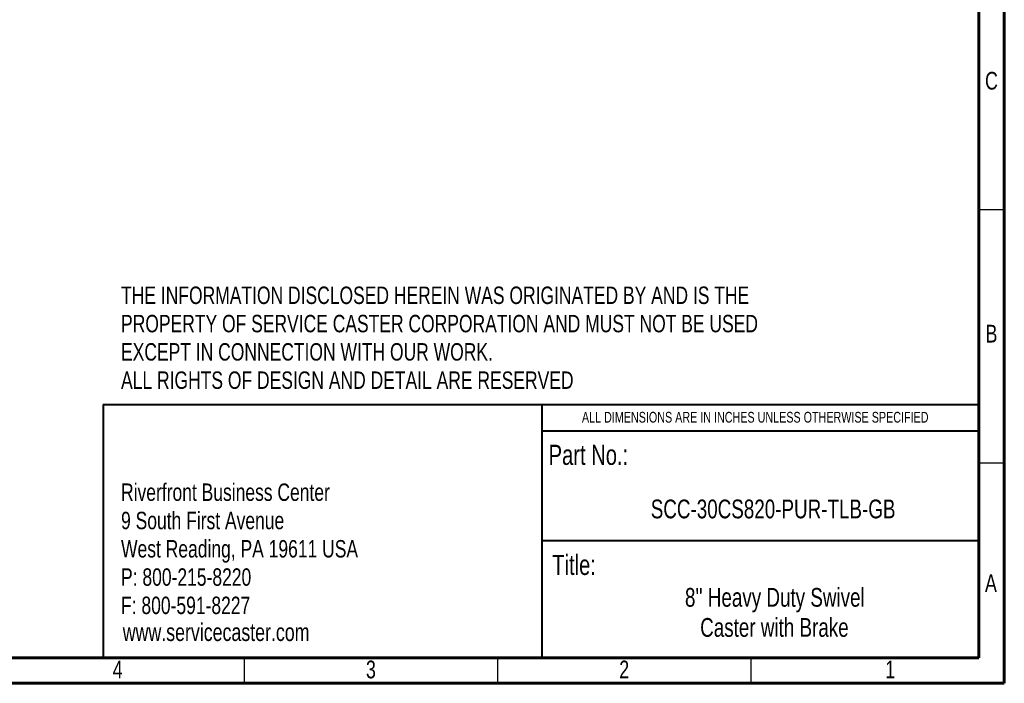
# Model space of a CAD drawing. Header units: inches. Extents: x 0.6 to 16.3, y 0.2 to 11.5.
# Tile 10 of 17: x 8.7 to 16.3, y 0.2 to 5.4. Entities that reach past the tile are written whole.
import ezdxf

# ---------------------------------------------------------------- set-up
doc = ezdxf.new("R2010")
doc.units = ezdxf.units.IN
doc.header["$MEASUREMENT"] = 0
doc.layers.add('FORMAT', color=7, linetype='Continuous')
doc.styles.add('SLDTEXTSTYLE0', font='TXT', dxfattribs={"width": 0.75})

# ---------------------------------------------------------------- blocks, each defined once
blk = doc.blocks.new('SW_NOTE_0')
at = {"layer": 'FORMAT', "color": 0, "char_height": 0.135417, "attachment_point": 1, "style": 'SLDTEXTSTYLE0'}
for s, insert in [('Riverfront Business Center', (0, 0.1746)), ('9 South First Avenue', (0, -0.0454)), ('West Reading, PA 19611 USA', (0, -0.2653)), ('P: 800-215-8220', (0, -0.4852)), ('F: 800-591-8227', (0, -0.7051))]:
    blk.add_mtext(s, dxfattribs=dict(at, insert=insert))
blk = doc.blocks.new('SW_NOTE_1')
at = {"layer": 'FORMAT', "color": 0, "char_height": 0.145833, "attachment_point": 2, "style": 'SLDTEXTSTYLE0'}
for s, insert in [("8'' Heavy Duty Swivel", (0.9684, 0.188)), ('Caster with Brake', (0.9652, -0.0458))]:
    blk.add_mtext(s, dxfattribs=dict(at, insert=insert))
blk = doc.blocks.new('SW_NOTE_2')
at = {"layer": 'FORMAT', "color": 0, "char_height": 0.135417, "attachment_point": 1, "style": 'SLDTEXTSTYLE0'}
for s, insert in [('THE INFORMATION DISCLOSED HEREIN WAS ORIGINATED BY AND IS THE', (0, 0.1746)), ('PROPERTY OF SERVICE CASTER CORPORATION AND MUST NOT BE USED', (0, -0.0454)), ('EXCEPT IN CONNECTION WITH OUR WORK.', (0, -0.2653)), ('ALL RIGHTS OF DESIGN AND DETAIL ARE RESERVED', (0, -0.4852))]:
    blk.add_mtext(s, dxfattribs=dict(at, insert=insert))

msp = doc.modelspace()

# ---------------------------------------------------------------- linework, layer by layer
at = {"color": 7, "linetype": 'Continuous', "lineweight": 60}
for p, q in [((16.33858268, 11.49606299), (16.33858268, 0.19685039)), ((16.14173228, 11.2992126), (16.14173228, 0.39370079)), ((16.14173228, 2.56889764), (16.14173228, 0.39370079)), ((16.14173228, 0.39370079), (0.78740157, 0.39370079)), ((16.14173228, 0.39370079), (8.77165354, 0.39370079)), ((16.33858268, 0.19685039), (0.59055118, 0.19685039))]:
    msp.add_line(p, q, dxfattribs=at)
at = {"color": 7, "linetype": 'Continuous', "lineweight": 30}
for p, q in [((16.33858268, 3.87795276), (16.14173228, 3.87795276)), ((16.33858268, 1.90944882), (16.14173228, 1.90944882)), ((10.43307087, 0.19685039), (10.43307087, 0.39370079)), ((12.4015748, 0.19685039), (12.4015748, 0.39370079)), ((14.37007874, 0.19685039), (14.37007874, 0.39370079))]:
    msp.add_line(p, q, dxfattribs=at)
at = {"color": 7, "linetype": 'Continuous', "lineweight": 40}
for p, q in [((9.33591247, 2.36343871), (16.14173228, 2.36343871)), ((9.33591247, 2.36343871), (9.33591247, 0.39370079)), ((12.74360818, 2.36343871), (12.74360818, 0.39370079)), ((12.74360818, 2.1586001), (16.14173228, 2.1586001)), ((12.74360818, 1.30774736), (16.14173228, 1.30774736))]:
    msp.add_line(p, q, dxfattribs=at)

# ---------------------------------------------------------------- block references
at = {"layer": 'FORMAT'}
for name, p in [('SW_NOTE_2', (9.47398463, 3.10651057)), ('SW_NOTE_0', (9.47398463, 1.57569456)), ('SW_NOTE_1', (13.58679102, 0.75004658))]:
    msp.add_blockref(name, p, dxfattribs=at)

# ---------------------------------------------------------------- texts
at = {"color": 7, "linetype": 'Continuous', "lineweight": 0, "char_height": 0.13779528, "attachment_point": 2, "style": 'SLDTEXTSTYLE0'}
for s, insert in [('C', (16.23872211, 4.95017966)), ('B', (16.23910488, 2.98400531)), ('A', (16.23465524, 1.04502893)), ('4', (9.44743137, 0.373408)), ('3', (11.41593531, 0.373408)), ('2', (13.38443925, 0.373408)), ('1', (15.45136838, 0.373408))]:
    msp.add_mtext(s, dxfattribs=dict(at, insert=insert))
at = {"layer": 'FORMAT', "style": 'SLDTEXTSTYLE0'}
for s, insert, char_height, attachment_point in [('ALL DIMENSIONS ARE IN INCHES UNLESS OTHERWISE SPECIFIED', (14.40277655, 2.30707718), 0.0833333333, 2), ('Part No.:', (12.79701821, 2.05106657), 0.15625, 1), ('SCC-30CS820-PUR-TLB-GB', (14.54167863, 1.62524676), 0.1458333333, 2), ('Title:', (12.82499383, 1.19534505), 0.15625, 1), ('www.servicecaster.com', (9.48717648, 0.66345164), 0.1377952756, 1)]:
    msp.add_mtext(s, dxfattribs=dict(at, insert=insert, char_height=char_height, attachment_point=attachment_point))

doc.saveas('drawing.dxf')
